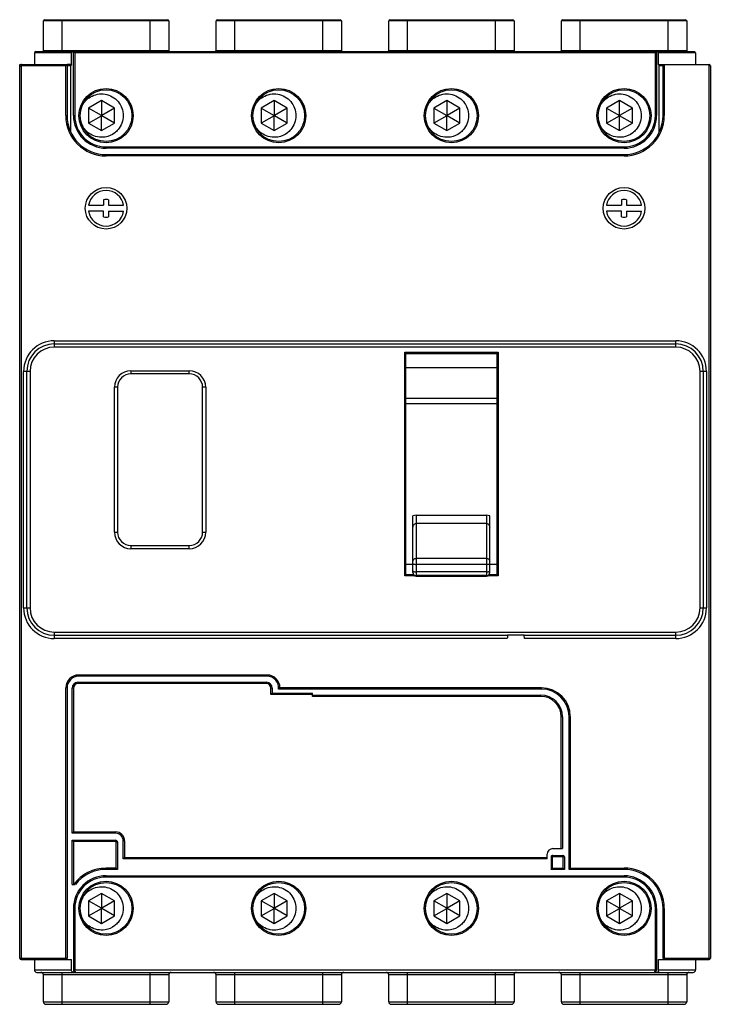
# Model space of a CAD drawing. Header units: millimetres. Extents: x 15 to 123, y 18 to 172.
import ezdxf

# ---------------------------------------------------------------- set-up
doc = ezdxf.new("R2010")
doc.units = ezdxf.units.MM
doc.header["$LTSCALE"] = 12.395867
doc.layers.get('0').update_dxf_attribs({"linetype": 'CONTINUOUS'})

msp = doc.modelspace()

# ---------------------------------------------------------------- linework, layer by layer
at = {"color": 7, "linetype": 'Continuous'}
for p, q in [((18.68, 166.7), (18.68, 171.3)), ((38.28, 171.3), (18.68, 171.3)), ((18.88, 171.5), (38.08, 171.5)), ((21.58, 171.5), (21.58, 166.5)), ((35.38, 166.5), (35.38, 171.5)), ((38.28, 171.3), (38.28, 166.7)), ((45.68, 166.7), (45.68, 171.3)), ((65.28, 171.3), (45.68, 171.3)), ((45.88, 171.5), (65.08, 171.5)), ((48.58, 171.5), (48.58, 166.5)), ((62.38, 166.5), (62.38, 171.5)), ((65.28, 171.3), (65.28, 166.7)), ((72.68, 166.7), (72.68, 171.3)), ((92.28, 171.3), (72.68, 171.3)), ((72.88, 171.5), (92.08, 171.5)), ((75.58, 171.5), (75.58, 166.5)), ((89.38, 166.5), (89.38, 171.5)), ((92.28, 171.3), (92.28, 166.7)), ((99.68, 166.7), (99.68, 171.3)), ((119.28, 171.3), (99.68, 171.3)), ((99.88, 171.5), (119.08, 171.5)), ((102.58, 171.5), (102.58, 166.5)), ((116.38, 166.5), (116.38, 171.5)), ((119.28, 171.3), (119.28, 166.7)), ((17.48, 166.5), (120.48, 166.5)), ((18.68, 166.7), (38.28, 166.7)), ((23.38, 156.5), (23.38, 166.5)), ((23.38, 166.5), (23.58, 166.3)), ((45.68, 166.7), (65.28, 166.7)), ((72.68, 166.7), (92.28, 166.7)), ((99.68, 166.7), (119.28, 166.7)), ((114.58, 166.5), (114.38, 166.3)), ((114.58, 166.5), (114.58, 156.5)), ((17.28, 166.3), (17.28, 164.5)), ((23.07, 166.3), (17.28, 166.3)), ((23.07, 164.47), (23.07, 166.3)), ((23.58, 166.3), (23.58, 156.5)), ((114.38, 166.3), (23.58, 166.3)), ((114.38, 156.5), (114.38, 166.3)), ((114.88, 164.47), (114.88, 166.3)), ((120.68, 166.3), (114.88, 166.3)), ((120.68, 166.3), (120.68, 164.5)), ((14.98, 24.7), (14.98, 164.5)), ((15.06, 164.41), (14.98, 164.5)), ((14.98, 164.5), (22.38, 164.5)), ((15.18, 164.2), (14.98, 164.2)), ((15.18, 164.2), (15.18, 24.5)), ((15.28, 164.5), (15.28, 164.3)), ((22.18, 164.3), (15.28, 164.3)), ((22.18, 164.3), (22.38, 164.5)), ((22.18, 156.5), (22.18, 164.3)), ((22.38, 164.5), (22.38, 156.5)), ((22.98, 164.3), (22.38, 164.3)), ((23.07, 164.5), (22.4, 164.5)), ((22.98, 153.86), (22.98, 164.3)), ((114.88, 164.5), (122.78, 164.5)), ((114.98, 153.86), (114.98, 164.3)), ((115.58, 164.3), (114.98, 164.3)), ((115.58, 156.5), (115.58, 164.5)), ((115.78, 164.5), (115.78, 156.5)), ((122.78, 24.5), (122.78, 164.5)), ((122.98, 164.3), (122.98, 24.7)), ((27.78, 158.84), (25.75, 157.67)), ((27.78, 158.84), (27.78, 156.53)), ((29.8, 157.67), (27.78, 158.84)), ((54.78, 158.84), (52.75, 157.67)), ((54.78, 158.84), (54.78, 156.53)), ((56.8, 157.67), (54.78, 158.84)), ((81.78, 158.84), (79.75, 157.67)), ((81.78, 158.84), (81.78, 156.53)), ((83.8, 157.67), (81.78, 158.84)), ((108.78, 158.84), (106.75, 157.67)), ((108.78, 156.53), (108.78, 158.84)), ((110.8, 157.67), (108.78, 158.84)), ((25.75, 157.67), (25.75, 155.33)), ((27.75, 156.52), (25.75, 157.67)), ((29.8, 157.67), (27.8, 156.52)), ((29.8, 155.33), (29.8, 157.67)), ((52.75, 157.67), (52.75, 155.33)), ((52.75, 157.67), (54.75, 156.52)), ((56.8, 157.67), (54.8, 156.52)), ((56.8, 155.33), (56.8, 157.67)), ((79.75, 157.67), (79.75, 155.33)), ((79.75, 157.67), (81.75, 156.52)), ((83.8, 157.67), (81.8, 156.52)), ((83.8, 155.33), (83.8, 157.67)), ((106.75, 157.67), (106.75, 155.33)), ((106.75, 157.67), (108.75, 156.52)), ((110.8, 157.67), (108.8, 156.52)), ((110.8, 155.33), (110.8, 157.67)), ((22.18, 156.5), (22.38, 156.5)), ((23.38, 156.5), (23.58, 156.5)), ((25.75, 155.33), (27.75, 156.48)), ((27.75, 156.48), (27.75, 156.52)), ((27.78, 154.16), (27.78, 156.47)), ((27.8, 156.48), (27.8, 156.52)), ((29.8, 155.33), (27.8, 156.48)), ((54.75, 156.48), (52.75, 155.33)), ((54.75, 156.52), (54.75, 156.48)), ((54.78, 154.16), (54.78, 156.47)), ((54.8, 156.52), (54.8, 156.48)), ((56.8, 155.33), (54.8, 156.48)), ((81.75, 156.48), (79.75, 155.33)), ((81.75, 156.52), (81.75, 156.48)), ((81.78, 154.16), (81.78, 156.47)), ((81.8, 156.52), (81.8, 156.48)), ((83.8, 155.33), (81.8, 156.48)), ((106.75, 155.33), (108.75, 156.48)), ((108.75, 156.48), (108.75, 156.52)), ((108.78, 154.16), (108.78, 156.47)), ((108.8, 156.52), (108.8, 156.48)), ((110.8, 155.33), (108.8, 156.48)), ((114.38, 156.5), (114.58, 156.5)), ((115.58, 156.5), (115.78, 156.5)), ((25.75, 155.33), (27.78, 154.16)), ((27.78, 154.16), (29.8, 155.33)), ((52.75, 155.33), (54.78, 154.16)), ((54.78, 154.16), (56.8, 155.33)), ((79.75, 155.33), (81.78, 154.16)), ((81.78, 154.16), (83.8, 155.33)), ((106.75, 155.33), (108.78, 154.16)), ((108.78, 154.16), (110.8, 155.33)), ((28.48, 151.6), (28.48, 151.4)), ((28.48, 151.6), (109.48, 151.6)), ((109.48, 151.4), (28.48, 151.4)), ((109.48, 151.4), (109.48, 151.6)), ((28.48, 150.4), (28.48, 150.2)), ((28.48, 150.4), (109.48, 150.4)), ((109.48, 150.2), (28.48, 150.2)), ((109.48, 150.2), (109.48, 150.4)), ((28.08, 143.34), (28.08, 142.47)), ((28.88, 143.34), (28.88, 142.47)), ((109.08, 143.34), (109.08, 142.47)), ((109.88, 143.34), (109.88, 142.47)), ((25.73, 142.47), (28.08, 142.47)), ((28.88, 142.47), (31.22, 142.47)), ((106.73, 142.47), (109.08, 142.47)), ((109.88, 142.47), (112.22, 142.47)), ((28.08, 141.54), (25.73, 141.54)), ((28.08, 140.66), (28.08, 141.54)), ((28.88, 141.54), (28.88, 140.66)), ((28.88, 141.54), (31.22, 141.54)), ((109.08, 141.54), (106.73, 141.54)), ((109.08, 140.66), (109.08, 141.54)), ((109.88, 141.54), (109.88, 140.66)), ((109.88, 141.54), (112.22, 141.54)), ((20.38, 121.29), (20.38, 120.29)), ((20.38, 121.29), (117.58, 121.29)), ((20.38, 120.79), (117.58, 120.79)), ((117.58, 120.29), (20.38, 120.29)), ((117.58, 120.29), (117.58, 121.29)), ((75.18, 84.52), (75.18, 119.48)), ((75.18, 119.48), (89.78, 119.48)), ((75.38, 119.29), (89.58, 119.29)), ((75.38, 84.72), (75.38, 119.28)), ((89.58, 119.28), (89.58, 84.72)), ((89.78, 119.48), (89.78, 84.52)), ((89.58, 117.05), (75.38, 117.05)), ((15.59, 79.5), (15.59, 116.5)), ((16.59, 116.5), (15.59, 116.5)), ((16.09, 79.5), (16.09, 116.5)), ((16.59, 116.5), (16.59, 79.5)), ((32.38, 116.6), (32.38, 116.1)), ((32.38, 116.6), (41.48, 116.6)), ((41.48, 116.1), (32.38, 116.1)), ((41.48, 116.1), (41.48, 116.6)), ((122.37, 116.5), (121.37, 116.5)), ((121.37, 79.5), (121.37, 116.5)), ((121.87, 116.5), (121.87, 79.5)), ((122.37, 116.5), (122.37, 79.5)), ((29.78, 91.35), (29.78, 114)), ((30.28, 114), (29.78, 114)), ((30.28, 114), (30.28, 91.35)), ((43.58, 91.35), (43.58, 114)), ((44.08, 114), (43.58, 114)), ((44.08, 114), (44.08, 91.35)), ((89.58, 112.26), (75.38, 112.26)), ((75.38, 111.48), (89.58, 111.48)), ((76.98, 93.99), (87.98, 93.99)), ((76.98, 93.99), (76.98, 84.46)), ((87.98, 93.99), (87.98, 84.46)), ((76.48, 85.05), (76.48, 93.91)), ((87.98, 92.69), (76.98, 92.69)), ((88.48, 85.05), (88.48, 93.91)), ((29.78, 91.35), (30.28, 91.35)), ((43.58, 91.35), (44.08, 91.35)), ((32.38, 89.25), (32.38, 88.75)), ((32.38, 89.25), (41.48, 89.25)), ((41.48, 88.75), (32.38, 88.75)), ((41.48, 88.75), (41.48, 89.25)), ((76.48, 86.28), (75.38, 86.28)), ((87.98, 87.25), (76.98, 87.25)), ((87.98, 86.31), (76.98, 86.31)), ((89.58, 86.28), (88.48, 86.28)), ((75.38, 84.72), (75.18, 84.52)), ((75.38, 84.72), (76.58, 84.72)), ((76.48, 85.02), (76.48, 84.96)), ((87.98, 85.14), (76.98, 85.14)), ((88.37, 84.72), (89.58, 84.72)), ((88.48, 84.96), (88.48, 85.02)), ((89.58, 84.72), (89.78, 84.52)), ((76.84, 84.52), (75.18, 84.52)), ((87.98, 84.55), (76.98, 84.55)), ((76.98, 84.46), (87.98, 84.46)), ((89.78, 84.52), (88.11, 84.52)), ((15.59, 79.5), (16.59, 79.5)), ((121.37, 79.5), (122.37, 79.5)), ((20.38, 75.71), (20.38, 74.71)), ((20.38, 75.71), (117.58, 75.71)), ((117.58, 74.71), (117.58, 75.71)), ((20.38, 75.21), (91.25, 75.21)), ((91.23, 74.71), (20.38, 74.71)), ((91.25, 75.29), (93.88, 75.29)), ((91.25, 75.21), (91.25, 75.06)), ((93.88, 75.29), (93.88, 75.21)), ((93.88, 75.21), (117.58, 75.21)), ((117.58, 74.71), (93.93, 74.71)), ((24.07, 67.86), (24.07, 67.66)), ((24.07, 67.86), (53.57, 67.86)), ((24.18, 69), (24.18, 68.8)), ((53.68, 69), (24.18, 69)), ((53.68, 68.8), (24.18, 68.8)), ((53.57, 67.66), (53.57, 67.86)), ((53.68, 68.8), (53.68, 69)), ((22.18, 24.5), (22.18, 67)), ((22.38, 67), (22.18, 67)), ((22.38, 67), (22.38, 24.7)), ((23.17, 44.26), (23.17, 66.96)), ((23.37, 66.96), (23.17, 66.96)), ((23.37, 66.96), (23.37, 44.46)), ((53.57, 67.66), (24.07, 67.66)), ((54.47, 66.96), (54.27, 66.96)), ((54.27, 65.96), (54.27, 66.96)), ((54.47, 66.96), (54.47, 66.16)), ((96.58, 66.8), (55.46, 66.8)), ((96.58, 67), (55.68, 67)), ((96.58, 66.8), (96.58, 67)), ((54.47, 66.16), (54.27, 65.96)), ((60.77, 65.96), (54.27, 65.96)), ((54.47, 66.16), (60.77, 66.16)), ((60.77, 65.66), (60.77, 66.16)), ((60.77, 65.86), (96.47, 65.86)), ((96.47, 65.66), (60.77, 65.66)), ((96.47, 65.66), (96.47, 65.86)), ((99.87, 62.46), (99.67, 62.46)), ((99.67, 41.86), (99.67, 62.46)), ((99.87, 62.46), (99.87, 41.86)), ((101.08, 62.5), (100.88, 62.5)), ((100.88, 38.6), (100.88, 62.5)), ((101.08, 62.5), (101.08, 38.8)), ((23.37, 44.46), (23.17, 44.26)), ((29.97, 44.26), (23.17, 44.26)), ((23.37, 42.96), (23.17, 43.16)), ((23.17, 43.16), (29.97, 43.16)), ((23.17, 36.26), (23.17, 43.16)), ((23.37, 44.46), (29.97, 44.46)), ((29.97, 44.26), (29.97, 44.46)), ((29.97, 42.96), (29.97, 43.16)), ((29.97, 42.96), (23.37, 42.96)), ((23.37, 42.96), (23.37, 36.26)), ((30.27, 42.86), (30.07, 42.86)), ((30.07, 38.8), (30.07, 42.86)), ((30.27, 42.86), (30.27, 38.6)), ((31.37, 43.06), (31.17, 43.06)), ((31.17, 40.26), (31.17, 43.06)), ((31.37, 43.06), (31.37, 40.46)), ((98.37, 41.86), (99.87, 41.86)), ((31.37, 40.46), (31.17, 40.26)), ((97.47, 40.26), (31.17, 40.26)), ((31.37, 40.46), (97.47, 40.46)), ((97.47, 40.26), (97.47, 40.96)), ((98.07, 40.58), (98.07, 38.6)), ((98.27, 40.59), (98.15, 40.72)), ((99.97, 40.59), (98.27, 40.59)), ((98.27, 40.59), (98.27, 38.8)), ((98.37, 40.79), (99.87, 40.79)), ((99.97, 38.8), (99.97, 40.59)), ((100.17, 40.58), (100.17, 38.6)), ((30.07, 38.8), (28.48, 38.8)), ((28.48, 38.8), (28.48, 38.6)), ((30.27, 38.6), (28.48, 38.6)), ((30.27, 38.6), (30.07, 38.8)), ((98.07, 38.6), (98.27, 38.8)), ((100.17, 38.6), (98.07, 38.6)), ((98.27, 38.8), (99.97, 38.8)), ((100.17, 38.6), (99.97, 38.8)), ((101.08, 38.8), (100.88, 38.6)), ((109.48, 38.6), (100.88, 38.6)), ((101.08, 38.8), (109.48, 38.8)), ((109.48, 38.6), (109.48, 38.8)), ((28.48, 37.6), (109.48, 37.6)), ((28.48, 37.6), (28.48, 37.4)), ((109.48, 37.4), (28.48, 37.4)), ((109.48, 37.4), (109.48, 37.6)), ((23.17, 36.26), (23.67, 36.26)), ((27.78, 34.84), (25.75, 33.67)), ((29.8, 33.67), (27.78, 34.84)), ((27.78, 34.84), (27.78, 32.53)), ((54.78, 34.84), (52.75, 33.67)), ((56.8, 33.67), (54.78, 34.84)), ((54.78, 34.84), (54.78, 32.53)), ((81.78, 34.84), (79.75, 33.67)), ((83.8, 33.67), (81.78, 34.84)), ((81.78, 34.84), (81.78, 32.53)), ((108.78, 34.84), (106.75, 33.67)), ((110.8, 33.67), (108.78, 34.84)), ((108.78, 34.84), (108.78, 32.53)), ((114.98, 35), (114.98, 35.14)), ((23.58, 32.5), (23.38, 32.5)), ((23.38, 32.5), (23.38, 22.9)), ((23.58, 32.5), (23.58, 22.9)), ((27.75, 32.52), (25.75, 33.67)), ((25.75, 33.67), (25.75, 31.33)), ((25.75, 31.33), (27.75, 32.48)), ((27.75, 32.48), (27.75, 32.52)), ((27.78, 30.16), (27.78, 32.47)), ((29.8, 33.67), (27.8, 32.52)), ((27.8, 32.52), (27.8, 32.48)), ((29.8, 31.33), (27.8, 32.48)), ((29.8, 31.33), (29.8, 33.67)), ((54.75, 32.52), (52.75, 33.67)), ((52.75, 33.67), (52.75, 31.33)), ((52.75, 31.33), (54.75, 32.48)), ((54.75, 32.48), (54.75, 32.52)), ((54.78, 30.16), (54.78, 32.47)), ((56.8, 33.67), (54.8, 32.52)), ((54.8, 32.52), (54.8, 32.48)), ((56.8, 31.33), (54.8, 32.48)), ((56.8, 31.33), (56.8, 33.67)), ((81.75, 32.52), (79.75, 33.67)), ((79.75, 33.67), (79.75, 31.33)), ((79.75, 31.33), (81.75, 32.48)), ((81.75, 32.48), (81.75, 32.52)), ((81.78, 30.16), (81.78, 32.47)), ((83.8, 33.67), (81.8, 32.52)), ((81.8, 32.52), (81.8, 32.48)), ((83.8, 31.33), (81.8, 32.48)), ((83.8, 31.33), (83.8, 33.67)), ((108.75, 32.52), (106.75, 33.67)), ((106.75, 33.67), (106.75, 31.33)), ((106.75, 31.33), (108.75, 32.48)), ((108.75, 32.48), (108.75, 32.52)), ((108.78, 30.16), (108.78, 32.47)), ((110.8, 33.67), (108.8, 32.52)), ((108.8, 32.52), (108.8, 32.48)), ((110.8, 31.33), (108.8, 32.48)), ((110.8, 31.33), (110.8, 33.67)), ((114.58, 32.5), (114.38, 32.5)), ((114.38, 22.9), (114.38, 32.5)), ((114.58, 32.5), (114.58, 22.9)), ((115.78, 32.5), (115.58, 32.5)), ((115.58, 24.7), (115.58, 32.5)), ((115.78, 32.5), (115.78, 24.5)), ((25.75, 31.33), (27.78, 30.16)), ((27.78, 30.16), (29.8, 31.33)), ((52.75, 31.33), (54.78, 30.16)), ((54.78, 30.16), (56.8, 31.33)), ((79.75, 31.33), (81.78, 30.16)), ((81.78, 30.16), (83.8, 31.33)), ((106.75, 31.33), (108.78, 30.16)), ((108.78, 30.16), (110.8, 31.33)), ((14.98, 24.7), (22.38, 24.7)), ((115.58, 24.7), (122.98, 24.7)), ((15.18, 24.5), (23.07, 24.5)), ((17.28, 24.5), (17.28, 22.9)), ((23.07, 22.8), (23.07, 24.5)), ((114.88, 24.5), (122.78, 24.5)), ((114.88, 22.7), (114.88, 24.5)), ((120.68, 24.5), (120.68, 22.9)), ((17.28, 22.9), (23.07, 22.9)), ((17.68, 22.5), (120.28, 22.5)), ((38.28, 22.1), (18.68, 22.1)), ((18.68, 17.9), (18.68, 22.1)), ((21.58, 22.5), (21.58, 17.5)), ((23.38, 22.9), (114.58, 22.9)), ((35.38, 17.5), (35.38, 22.5)), ((38.28, 22.1), (38.28, 17.9)), ((65.28, 22.1), (45.68, 22.1)), ((45.68, 17.9), (45.68, 22.1)), ((48.58, 22.5), (48.58, 17.5)), ((62.38, 17.5), (62.38, 22.5)), ((65.28, 22.1), (65.28, 17.9)), ((92.28, 22.1), (72.68, 22.1)), ((72.68, 17.9), (72.68, 22.1)), ((75.58, 22.5), (75.58, 17.5)), ((89.38, 17.5), (89.38, 22.5)), ((92.28, 22.1), (92.28, 17.9)), ((119.28, 22.1), (99.68, 22.1)), ((99.68, 17.9), (99.68, 22.1)), ((102.58, 22.5), (102.58, 17.5)), ((114.88, 22.9), (120.68, 22.9)), ((116.38, 17.5), (116.38, 22.5)), ((119.28, 22.1), (119.28, 17.9)), ((18.68, 17.9), (38.28, 17.9)), ((19.08, 17.5), (37.88, 17.5)), ((45.68, 17.9), (65.28, 17.9)), ((46.08, 17.5), (64.88, 17.5)), ((72.68, 17.9), (92.28, 17.9)), ((73.08, 17.5), (91.88, 17.5)), ((99.68, 17.9), (119.28, 17.9)), ((100.08, 17.5), (118.88, 17.5))]:
    msp.add_line(p, q, dxfattribs=at)
for centre, radius in [((28.48, 156.5), 4.24), ((28.48, 156.5), 4.04), ((55.48, 156.5), 4.24), ((55.48, 156.5), 4.04), ((82.48, 156.5), 4.24), ((82.48, 156.5), 4.04), ((109.48, 156.5), 4.24), ((109.48, 156.5), 4.04), ((28.48, 142), 3.25), ((109.48, 142), 3.25), ((28.48, 32.5), 4.24), ((28.48, 32.5), 4.04), ((55.48, 32.5), 4.24), ((55.48, 32.5), 4.04), ((82.48, 32.5), 4.24), ((82.48, 32.5), 4.04), ((109.48, 32.5), 4.24), ((109.48, 32.5), 4.04)]:
    msp.add_circle(centre, radius, dxfattribs=at)
for centre, radius, start, end in [((18.88, 171.3), 0.2, 90, 180), ((38.08, 171.3), 0.2, 0, 90), ((45.88, 171.3), 0.2, 90, 180), ((65.08, 171.3), 0.2, 0, 90), ((72.88, 171.3), 0.2, 90, 180), ((92.08, 171.3), 0.2, 0, 90), ((99.88, 171.3), 0.2, 90, 180), ((119.08, 171.3), 0.2, 0, 90), ((17.48, 166.3), 0.2, 90, 180), ((18.48, 166.7), 0.2, 270, 360), ((38.48, 166.7), 0.2, 180, 242.0096), ((45.48, 166.7), 0.2, 270, 360), ((65.48, 166.7), 0.2, 180, 242.0096), ((72.48, 166.7), 0.2, 270, 360), ((92.48, 166.7), 0.2, 180, 242.0096), ((99.48, 166.7), 0.2, 270, 360), ((119.48, 166.7), 0.2, 180, 270), ((120.48, 166.3), 0.2, 0, 90), ((15.28, 164.2), 0.3, 90, 180), ((15.28, 164.2), 0.1, 90, 180), ((23.18, 164.3), 0.2, 122.9984, 180), ((114.78, 164.3), 0.2, 0, 57.0016), ((122.78, 164.3), 0.2, 0, 90), ((27.76, 156.5), 3.39, 152.2137, 154.8556), ((54.76, 156.5), 3.39, 151.9058, 154.855), ((81.77, 156.5), 3.39, 151.7711, 154.8559), ((108.76, 156.5), 3.38, 152.6421, 154.8562), ((28.48, 156.5), 6.3, 180, 270), ((28.48, 156.5), 6.1, 180, 270), ((28.48, 156.5), 5.1, 180, 270), ((28.48, 156.5), 4.9, 180, 270), ((109.48, 156.5), 6.3, 270, 360), ((109.48, 156.5), 6.1, 270, 360), ((109.48, 156.5), 5.1, 270, 360), ((109.48, 156.5), 4.9, 270, 360), ((27.78, 156.51), 3.4, 205.1472, 210.6251), ((54.78, 156.51), 3.4, 205.1473, 210.6252), ((81.78, 156.51), 3.4, 205.147, 210.5427), ((108.78, 156.51), 3.4, 205.1473, 210.6253), ((28.48, 142), 2.78, 9.6255, 170.3745), ((109.48, 142), 2.78, 9.6255, 170.3745), ((28.48, 142), 1.4, 73.4015, 106.5985), ((109.48, 142), 1.4, 73.4015, 106.5985), ((28.48, 142), 2.78, 189.6255, 350.3745), ((28.48, 142), 1.4, 253.4015, 286.5985), ((109.48, 142), 2.78, 189.6255, 350.3745), ((109.48, 142), 1.4, 253.4015, 286.5985), ((20.38, 116.5), 4.79, 90, 180), ((20.38, 116.5), 4.29, 90, 180), ((20.38, 116.5), 3.79, 90, 180), ((117.58, 116.5), 4.79, 0, 90), ((117.58, 116.5), 4.29, 0, 90), ((117.58, 116.5), 3.79, 0, 90), ((32.38, 114), 2.6, 90, 180), ((32.38, 114), 2.1, 90, 180), ((41.48, 114), 2.6, 0, 90), ((41.48, 114), 2.1, 0, 90), ((76.98, 92.25), 1.74, 90.0468, 106.7396), ((87.97, 92.24), 1.75, 73.2927, 89.9108), ((32.38, 91.35), 2.6, 180, 270), ((32.38, 91.35), 2.1, 180, 270), ((41.48, 91.35), 2.6, 270, 0), ((41.48, 91.35), 2.1, 270, 360), ((76.98, 85.05), 0.5, 180.0031, 270.0026), ((76.98, 84.96), 0.5, 180.0031, 270.0031), ((87.98, 85.05), 0.5, 269.9971, 359.9965), ((87.98, 84.96), 0.5, 269.9969, 359.9969), ((20.38, 79.5), 4.79, 180, 270), ((20.38, 79.5), 4.29, 180, 270), ((20.38, 79.5), 3.79, 180, 270), ((117.58, 79.5), 4.79, 270, 360), ((117.58, 79.5), 4.29, 270, 360), ((117.58, 79.5), 3.79, 270, 360), ((117.27, 75.26), 26.02, 179.9291, 180.1058), ((24.18, 67), 2, 90, 180), ((24.18, 67), 1.8, 90, 180), ((24.07, 66.96), 0.9, 90, 180), ((53.57, 66.96), 0.9, 0, 90), ((53.68, 67), 2, 360, 90), ((53.68, 67), 1.8, 353.6206, 90), ((24.07, 66.96), 0.7, 90, 180), ((53.57, 66.96), 0.7, 0, 90), ((52.07, 70.59), 5.09, 311.8294, 312.8092), ((51.84, 70.84), 5.42, 312.8527, 315.0052), ((96.58, 62.5), 4.5, 0, 90), ((96.58, 62.5), 4.3, 0, 90), ((96.47, 62.46), 3.4, 0, 90), ((96.47, 62.46), 3.2, 0, 90), ((29.97, 43.06), 1.4, 0, 90), ((29.97, 43.06), 1.2, 0, 90), ((29.97, 42.86), 0.3, 0, 90), ((29.97, 42.86), 0.1, 0, 90), ((98.37, 40.96), 0.9, 90, 180), ((28.48, 32.5), 6.3, 90, 143.3604), ((28.48, 32.5), 6.1, 90, 141.9502), ((109.48, 32.5), 6.3, 0, 90), ((109.48, 32.5), 6.1, 0, 90), ((28.48, 32.5), 5.1, 90, 180.0059), ((28.48, 32.5), 4.9, 90, 180), ((109.48, 32.5), 5.1, 0, 90), ((109.48, 32.5), 4.9, 0, 90), ((27.78, 32.49), 3.4, 149.3746, 154.8511), ((54.78, 32.49), 3.4, 149.3745, 154.8511), ((81.78, 32.49), 3.4, 149.4579, 154.8513), ((108.78, 32.49), 3.4, 149.3744, 154.8511), ((27.77, 32.5), 3.39, 205.1412, 208.2395), ((54.77, 32.5), 3.39, 205.1419, 208.5262), ((81.77, 32.5), 3.39, 205.1422, 208.6526), ((108.76, 32.5), 3.39, 205.1405, 207.8407), ((15.18, 24.7), 0.2, 180, 270), ((22.18, 24.7), 0.2, 270, 360), ((115.78, 24.7), 0.2, 180, 270), ((122.78, 24.7), 0.2, 270, 360), ((17.68, 22.9), 0.4, 180, 270), ((18.28, 22.1), 0.4, 0, 90), ((23.78, 22.9), 0.4, 180, 270), ((38.68, 22.1), 0.4, 90, 180), ((45.28, 22.1), 0.4, 0, 90), ((65.68, 22.1), 0.4, 90, 180), ((72.28, 22.1), 0.4, 0, 90), ((92.68, 22.1), 0.4, 90, 180), ((99.28, 22.1), 0.4, 0, 90), ((114.18, 22.9), 0.4, 270, 360), ((119.68, 22.1), 0.4, 90, 180), ((120.28, 22.9), 0.4, 270, 360), ((19.08, 17.9), 0.4, 180, 270), ((37.88, 17.9), 0.4, 270, 360), ((46.08, 17.9), 0.4, 180, 270), ((64.88, 17.9), 0.4, 270, 360), ((73.08, 17.9), 0.4, 180, 270), ((91.88, 17.9), 0.4, 270, 360), ((100.08, 17.9), 0.4, 180, 270), ((118.88, 17.9), 0.4, 270, 360)]:
    msp.add_arc(centre, radius, start, end, dxfattribs=at)
for centre, start_param, end_param in [((23.27, 166.3), 1.570796, 3.141593), ((114.68, 166.3), 0, 1.570796)]:
    msp.add_ellipse(centre, major_axis=(0.2, 0), ratio=0.999848, start_param=start_param, end_param=end_param, dxfattribs=at)
for points, knots in [([(24.77, 158.08), (25.06, 158.63), (26.07, 159.7), (28.38, 160.14), (30.59, 158.89), (31.47, 156.5), (30.79, 154.66), (30.03, 153.95), (29.84, 153.8)], [0, 0, 0, 0, 0.15357, 0.350116, 0.546662, 0.743208, 0.939754, 1, 1, 1, 1]), ([(51.78, 158.09), (52.07, 158.64), (53.07, 159.7), (55.38, 160.14), (57.59, 158.89), (58.47, 156.5), (57.79, 154.66), (57.03, 153.95), (56.84, 153.8)], [0, 0, 0, 0, 0.152298, 0.34914, 0.545981, 0.742822, 0.939663, 1, 1, 1, 1]), ([(78.78, 158.1), (79.07, 158.64), (80.07, 159.7), (82.38, 160.14), (84.59, 158.89), (85.47, 156.5), (84.79, 154.66), (84.03, 153.95), (83.84, 153.8)], [0, 0, 0, 0, 0.15174, 0.348711, 0.545681, 0.742652, 0.939623, 1, 1, 1, 1]), ([(105.76, 158.05), (106.05, 158.61), (107.06, 159.7), (109.38, 160.14), (111.59, 158.89), (112.47, 156.5), (111.79, 154.66), (111.03, 153.95), (110.84, 153.8)], [0, 0, 0, 0, 0.155334, 0.35147, 0.547607, 0.743743, 0.939879, 1, 1, 1, 1]), ([(29.84, 153.8), (29.4, 153.46), (28.13, 152.91), (26.12, 153.29), (25.14, 154.29), (24.85, 154.78)], [0, 0, 0, 0, 0.288451, 0.704401, 1, 1, 1, 1]), ([(56.84, 153.8), (56.4, 153.46), (55.13, 152.91), (53.12, 153.29), (52.14, 154.29), (51.85, 154.78)], [0, 0, 0, 0, 0.288451, 0.704401, 1, 1, 1, 1]), ([(83.84, 153.8), (83.4, 153.46), (82.13, 152.91), (80.12, 153.29), (79.14, 154.29), (78.85, 154.78)], [0, 0, 0, 0, 0.288203, 0.703797, 1, 1, 1, 1]), ([(110.84, 153.8), (110.4, 153.46), (109.13, 152.91), (107.12, 153.29), (106.14, 154.29), (105.85, 154.78)], [0, 0, 0, 0, 0.288452, 0.704402, 1, 1, 1, 1]), ([(75.18, 119.48), (75.2, 119.46), (75.24, 119.41), (75.3, 119.36), (75.35, 119.31), (75.36, 119.29), (75.38, 119.28), (75.38, 119.28)], [0, 0, 0, 0, 0.335382, 0.648209, 0.900356, 0.97448, 1, 1, 1, 1]), ([(89.58, 119.28), (89.57, 119.28), (89.59, 119.29), (89.6, 119.31), (89.65, 119.36), (89.71, 119.41), (89.75, 119.46), (89.78, 119.48)], [0, 0, 0, 0, 0.025776, 0.099955, 0.351954, 0.664673, 1, 1, 1, 1]), ([(76.48, 92.1), (76.48, 92.18), (76.5, 92.33), (76.61, 92.52), (76.77, 92.65), (76.91, 92.69), (76.98, 92.69)], [0, 0, 0, 0, 0.264753, 0.522724, 0.767198, 1, 1, 1, 1]), ([(87.98, 92.69), (88.05, 92.69), (88.19, 92.65), (88.35, 92.51), (88.45, 92.31), (88.48, 92.17), (88.48, 92.1)], [0, 0, 0, 0, 0.2523, 0.501992, 0.750628, 1, 1, 1, 1]), ([(76.48, 86.78), (76.48, 86.84), (76.5, 86.97), (76.61, 87.12), (76.78, 87.22), (76.91, 87.25), (76.98, 87.25)], [0, 0, 0, 0, 0.241962, 0.488638, 0.742026, 1, 1, 1, 1]), ([(76.48, 86.43), (76.48, 86.41), (76.51, 86.38), (76.56, 86.36), (76.63, 86.34), (76.7, 86.33), (76.82, 86.31), (76.91, 86.31), (76.98, 86.31)], [0, 0, 0, 0, 0.113321, 0.208895, 0.330773, 0.475966, 0.639903, 1, 1, 1, 1]), ([(87.98, 87.25), (88.04, 87.25), (88.17, 87.22), (88.34, 87.12), (88.45, 86.97), (88.48, 86.84), (88.48, 86.78)], [0, 0, 0, 0, 0.257831, 0.511078, 0.7579, 1, 1, 1, 1]), ([(87.98, 86.31), (88.04, 86.31), (88.13, 86.31), (88.25, 86.33), (88.32, 86.34), (88.39, 86.36), (88.44, 86.38), (88.48, 86.41), (88.48, 86.43)], [0, 0, 0, 0, 0.360097, 0.524035, 0.669227, 0.791105, 0.886679, 1, 1, 1, 1]), ([(76.48, 85.27), (76.48, 85.25), (76.51, 85.22), (76.56, 85.19), (76.6, 85.18), (76.62, 85.18)], [0, 0, 0, 0, 0.353959, 0.639271, 1, 1, 1, 1]), ([(76.62, 85.18), (76.67, 85.16), (76.79, 85.14), (76.91, 85.14), (76.98, 85.14)], [0, 0, 0, 0, 0.460506, 1, 1, 1, 1]), ([(87.98, 85.14), (88.04, 85.14), (88.17, 85.14), (88.29, 85.16), (88.35, 85.18)], [0, 0, 0, 0, 0.542842, 1, 1, 1, 1]), ([(88.35, 85.18), (88.35, 85.18), (88.37, 85.19), (88.39, 85.2), (88.41, 85.2)], [0, 0, 0, 0, 0.271551, 1, 1, 1, 1]), ([(88.41, 85.2), (88.42, 85.21), (88.45, 85.22), (88.48, 85.25), (88.48, 85.27)], [0, 0, 0, 0, 0.341797, 1, 1, 1, 1]), ([(99.87, 40.79), (99.87, 40.79), (99.87, 40.79), (99.87, 40.79), (99.88, 40.78), (99.88, 40.77), (99.89, 40.76), (99.91, 40.73), (99.92, 40.7), (99.94, 40.66), (99.96, 40.62), (99.97, 40.59)], [0, 0, 0, 0, 0.005869, 0.022946, 0.050435, 0.087543, 0.187458, 0.316409, 0.468186, 0.636673, 1, 1, 1, 1]), ([(100.17, 40.58), (100.17, 40.58), (100.17, 40.58), (100.16, 40.58), (100.16, 40.58), (100.15, 40.58), (100.13, 40.58), (100.11, 40.59), (100.08, 40.59), (100.03, 40.59), (99.99, 40.59), (99.97, 40.59)], [0, 0, 0, 0, 0.004941, 0.019468, 0.043358, 0.076373, 0.16879, 0.29339, 0.445041, 0.618375, 1, 1, 1, 1]), ([(24.85, 34.22), (25.14, 34.71), (26.12, 35.71), (28.38, 36.14), (30.59, 34.89), (31.47, 32.5), (30.79, 30.66), (30.03, 29.95), (29.84, 29.8)], [0, 0, 0, 0, 0.141644, 0.340959, 0.540274, 0.739589, 0.938904, 1, 1, 1, 1]), ([(51.85, 34.22), (52.14, 34.71), (53.12, 35.71), (55.38, 36.14), (57.59, 34.89), (58.47, 32.5), (57.79, 30.66), (57.03, 29.95), (56.84, 29.8)], [0, 0, 0, 0, 0.141644, 0.340959, 0.540274, 0.739589, 0.938904, 1, 1, 1, 1]), ([(78.85, 34.22), (79.14, 34.71), (80.12, 35.71), (82.38, 36.14), (84.59, 34.89), (85.47, 32.5), (84.79, 30.66), (84.03, 29.95), (83.84, 29.8)], [0, 0, 0, 0, 0.142, 0.341233, 0.540465, 0.739697, 0.938929, 1, 1, 1, 1]), ([(105.85, 34.22), (106.14, 34.71), (107.12, 35.71), (109.38, 36.14), (111.59, 34.89), (112.47, 32.5), (111.79, 30.66), (111.03, 29.95), (110.84, 29.8)], [0, 0, 0, 0, 0.141643, 0.340958, 0.540274, 0.739589, 0.938904, 1, 1, 1, 1]), ([(29.84, 29.8), (29.4, 29.46), (28.13, 28.91), (26.07, 29.3), (25.07, 30.36), (24.78, 30.9)], [0, 0, 0, 0, 0.28149, 0.687404, 1, 1, 1, 1]), ([(56.84, 29.8), (56.4, 29.46), (55.13, 28.91), (53.08, 29.29), (52.08, 30.35), (51.79, 30.88)], [0, 0, 0, 0, 0.282306, 0.689397, 1, 1, 1, 1]), ([(83.84, 29.8), (83.4, 29.46), (82.13, 28.91), (80.08, 29.29), (79.08, 30.35), (78.79, 30.88)], [0, 0, 0, 0, 0.282667, 0.69028, 1, 1, 1, 1]), ([(110.84, 29.8), (110.4, 29.46), (109.13, 28.91), (107.07, 29.3), (106.06, 30.37), (105.77, 30.92)], [0, 0, 0, 0, 0.280363, 0.684653, 1, 1, 1, 1]), ([(23.37, 22.5), (23.32, 22.5), (23.22, 22.52), (23.14, 22.59), (23.12, 22.63)], [0, 0, 0, 0, 0.500165, 1, 1, 1, 1]), ([(23.78, 22.5), (23.75, 22.5), (23.69, 22.53), (23.63, 22.62), (23.59, 22.74), (23.58, 22.85), (23.58, 22.9)], [0, 0, 0, 0, 0.159904, 0.37345, 0.659591, 1, 1, 1, 1]), ([(114.18, 22.5), (114.2, 22.5), (114.24, 22.52), (114.29, 22.56), (114.33, 22.63), (114.37, 22.75), (114.38, 22.85), (114.38, 22.9)], [0, 0, 0, 0, 0.162077, 0.261788, 0.378701, 0.664429, 1, 1, 1, 1]), ([(114.88, 22.7), (114.88, 22.65), (114.84, 22.54), (114.73, 22.5), (114.68, 22.5)], [0, 0, 0, 0, 0.499789, 1, 1, 1, 1])]:
    msp.add_open_spline(points, degree=3, knots=knots, dxfattribs=at)
for points in [[(27.75, 156.52), (27.76, 156.52), (27.77, 156.52), (27.78, 156.53)], [(27.78, 156.47), (27.77, 156.48), (27.76, 156.48), (27.75, 156.48)], [(27.78, 156.53), (27.78, 156.52), (27.79, 156.52), (27.8, 156.52)], [(27.8, 156.48), (27.79, 156.48), (27.78, 156.48), (27.78, 156.47)], [(54.78, 156.53), (54.77, 156.52), (54.76, 156.52), (54.75, 156.52)], [(54.75, 156.48), (54.76, 156.48), (54.77, 156.48), (54.78, 156.47)], [(54.8, 156.52), (54.79, 156.52), (54.78, 156.52), (54.78, 156.53)], [(54.78, 156.47), (54.78, 156.48), (54.79, 156.48), (54.8, 156.48)], [(81.78, 156.53), (81.77, 156.52), (81.76, 156.52), (81.75, 156.52)], [(81.75, 156.48), (81.76, 156.48), (81.77, 156.48), (81.78, 156.47)], [(81.8, 156.52), (81.79, 156.52), (81.78, 156.52), (81.78, 156.53)], [(81.78, 156.47), (81.78, 156.48), (81.79, 156.48), (81.8, 156.48)], [(108.78, 156.53), (108.77, 156.52), (108.76, 156.52), (108.75, 156.52)], [(108.78, 156.47), (108.77, 156.48), (108.76, 156.48), (108.75, 156.48)], [(108.78, 156.53), (108.78, 156.52), (108.79, 156.52), (108.8, 156.52)], [(108.8, 156.48), (108.79, 156.48), (108.78, 156.48), (108.78, 156.47)], [(91.25, 75.06), (91.25, 74.95), (91.24, 74.83), (91.23, 74.71)], [(93.88, 75.06), (93.88, 75.11), (93.88, 75.16), (93.88, 75.21)], [(93.93, 74.71), (93.9, 74.83), (93.89, 74.94), (93.88, 75.06)], [(98.15, 40.72), (98.1, 40.68), (98.07, 40.63), (98.07, 40.58)], [(98.37, 40.79), (98.28, 40.79), (98.2, 40.76), (98.15, 40.72)], [(100.17, 40.58), (100.17, 40.69), (100.03, 40.79), (99.87, 40.79)], [(27.75, 32.52), (27.76, 32.52), (27.77, 32.52), (27.78, 32.53)], [(27.75, 32.48), (27.76, 32.48), (27.77, 32.48), (27.78, 32.47)], [(27.8, 32.52), (27.79, 32.52), (27.78, 32.52), (27.78, 32.53)], [(27.78, 32.47), (27.78, 32.48), (27.79, 32.48), (27.8, 32.48)], [(54.75, 32.52), (54.76, 32.52), (54.77, 32.52), (54.78, 32.53)], [(54.75, 32.48), (54.76, 32.48), (54.77, 32.48), (54.78, 32.47)], [(54.8, 32.52), (54.79, 32.52), (54.78, 32.52), (54.78, 32.53)], [(54.78, 32.47), (54.78, 32.48), (54.79, 32.48), (54.8, 32.48)], [(81.75, 32.52), (81.76, 32.52), (81.77, 32.52), (81.78, 32.53)], [(81.75, 32.48), (81.76, 32.48), (81.77, 32.48), (81.78, 32.47)], [(81.8, 32.52), (81.79, 32.52), (81.78, 32.52), (81.78, 32.53)], [(81.78, 32.47), (81.78, 32.48), (81.79, 32.48), (81.8, 32.48)], [(108.75, 32.52), (108.76, 32.52), (108.77, 32.52), (108.78, 32.53)], [(108.75, 32.48), (108.76, 32.48), (108.77, 32.48), (108.78, 32.47)], [(108.8, 32.52), (108.79, 32.52), (108.78, 32.52), (108.78, 32.53)], [(108.78, 32.47), (108.78, 32.48), (108.79, 32.48), (108.8, 32.48)], [(23.12, 22.63), (23.09, 22.68), (23.07, 22.74), (23.07, 22.8)]]:
    msp.add_open_spline(points, degree=3, dxfattribs=at)

doc.saveas('drawing.dxf')
